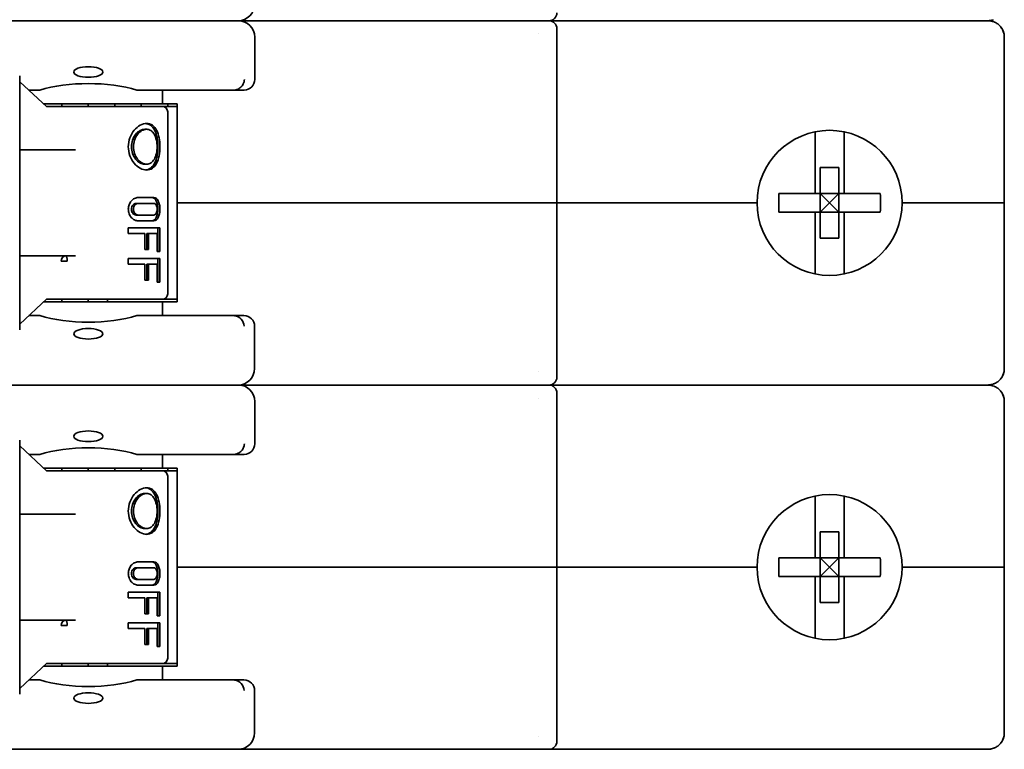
# Model space of a CAD drawing. Header units: millimetres. Extents: x 148 to 394, y 72 to 262.
# Tile 12 of 13: x 347 to 394, y 181 to 216. Entities that reach past the tile are written whole.
import ezdxf

# ---------------------------------------------------------------- set-up
doc = ezdxf.new("R2010")
doc.units = ezdxf.units.MM
doc.layers.add('Visible (ISO)', color=7, linetype='Continuous', lineweight=35)

msp = doc.modelspace()

# ---------------------------------------------------------------- linework, layer by layer
at = {"layer": 'Visible (ISO)'}
for p, q in [((357.28, 215.483), (342.882, 215.483)), ((372.07, 215.483), (357.28, 215.483)), ((357.28, 215.483), (372.07, 215.483)), ((372.07, 215.483), (372.179, 215.483)), ((372.07, 215.483), (372.07, 215.483)), ((372.179, 215.483), (372.07, 215.483)), ((392.829, 215.483), (372.179, 215.483)), ((372.179, 215.483), (392.829, 215.483)), ((392.829, 215.483), (393.236, 215.483)), ((393.236, 215.483), (392.829, 215.483)), ((372.56, 206.746), (372.56, 215.102)), ((358.068, 214.696), (358.068, 212.663)), ((371.696, 214.853), (371.696, 214.853)), ((394.023, 206.746), (394.023, 214.696)), ((346.79, 200.65), (346.79, 212.842)), ((348.089, 211.355), (346.79, 212.559)), ((347.226, 212.155), (347.759, 212.155)), ((352.403, 212.155), (357.058, 212.155)), ((353.637, 212.155), (353.637, 211.495)), ((357.56, 212.155), (357.058, 212.155)), ((347.937, 211.495), (353.637, 211.495)), ((348.573, 211.368), (348.074, 211.368)), ((349.135, 211.368), (348.573, 211.368)), ((348.811, 211.495), (348.811, 211.368)), ((349.135, 211.368), (353.637, 211.368)), ((350.081, 211.495), (350.081, 211.368)), ((351.351, 211.495), (351.351, 211.368)), ((352.621, 211.495), (352.621, 211.368)), ((353.637, 211.495), (354.348, 211.495)), ((353.696, 211.368), (353.637, 211.368)), ((354.24, 211.368), (353.696, 211.368)), ((353.891, 211.495), (353.891, 211.368)), ((354.348, 211.368), (354.24, 211.368)), ((354.348, 206.746), (354.348, 211.495)), ((353.891, 202.377), (353.891, 211.114)), ((352.788, 210.276), (352.881, 210.276)), ((384.943, 207.19), (384.943, 210.155)), ((386.34, 210.155), (386.34, 207.19)), ((346.857, 209.286), (349.464, 209.286)), ((346.825, 209.159), (346.825, 209.159)), ((352.788, 208.6), (352.881, 208.6)), ((385.197, 207.19), (385.197, 208.444)), ((385.197, 208.444), (386.086, 208.444)), ((386.086, 207.19), (386.086, 208.444)), ((352.472, 207), (353.23, 207)), ((384.943, 207.19), (383.209, 207.19)), ((385.197, 207.19), (384.943, 207.19)), ((385.197, 207.19), (386.086, 207.19)), ((385.197, 207.19), (385.641, 206.746)), ((385.197, 206.301), (385.197, 207.19)), ((385.641, 206.746), (386.086, 207.19)), ((386.34, 207.19), (386.086, 207.19)), ((386.086, 206.301), (386.086, 207.19)), ((388.073, 207.19), (386.34, 207.19)), ((352.378, 206.72), (352.472, 206.72)), ((353.23, 206.72), (352.472, 206.72)), ((371.366, 206.746), (354.348, 206.746)), ((354.348, 206.746), (354.348, 201.996)), ((371.366, 206.746), (354.348, 206.746)), ((372.56, 206.746), (371.366, 206.746)), ((371.366, 206.746), (372.56, 206.746)), ((382.161, 206.746), (372.56, 206.746)), ((372.56, 206.746), (372.56, 198.389)), ((382.161, 206.746), (372.56, 206.746)), ((385.641, 206.746), (385.197, 206.301)), ((386.086, 206.301), (385.641, 206.746)), ((392.829, 206.746), (389.121, 206.746)), ((392.829, 206.746), (389.121, 206.746)), ((394.023, 206.746), (392.829, 206.746)), ((392.829, 206.746), (394.023, 206.746)), ((394.023, 206.746), (394.023, 198.795)), ((352.472, 206.161), (352.378, 206.161)), ((353.23, 206.161), (352.472, 206.161)), ((384.943, 206.301), (383.209, 206.301)), ((385.197, 206.301), (384.943, 206.301)), ((384.943, 203.337), (384.943, 206.301)), ((385.197, 205.048), (385.197, 206.301)), ((385.197, 206.301), (386.086, 206.301)), ((386.086, 205.048), (386.086, 206.301)), ((386.34, 206.301), (386.086, 206.301)), ((386.34, 206.301), (386.34, 203.337)), ((388.073, 206.301), (386.34, 206.301)), ((352, 205.552), (352, 205.272)), ((352, 205.552), (353.516, 205.552)), ((353.23, 205.882), (352.472, 205.882)), ((353.418, 204.409), (353.418, 205.552)), ((353.516, 204.409), (353.516, 205.552)), ((352.785, 205.272), (352, 205.272)), ((352.785, 205.272), (352.785, 204.51)), ((352.881, 205.272), (352.881, 204.51)), ((352.881, 205.272), (352.974, 205.272)), ((353.381, 205.272), (352.974, 205.272)), ((352.974, 204.51), (352.974, 205.272)), ((353.381, 204.409), (353.381, 205.272)), ((385.197, 205.048), (386.086, 205.048)), ((349.464, 204.206), (346.857, 204.206)), ((346.857, 204.206), (346.857, 204.206)), ((352, 204.079), (352, 203.799)), ((352, 204.079), (353.516, 204.079)), ((352.974, 204.51), (352.785, 204.51)), ((353.516, 204.409), (353.381, 204.409)), ((353.418, 202.936), (353.418, 204.079)), ((353.516, 202.936), (353.516, 204.079)), ((348.786, 203.952), (349.068, 203.952)), ((352.785, 203.799), (352, 203.799)), ((352.785, 203.799), (352.785, 203.037)), ((352.881, 203.799), (352.881, 203.037)), ((352.881, 203.799), (352.974, 203.799)), ((353.381, 203.799), (352.974, 203.799)), ((352.974, 203.037), (352.974, 203.799)), ((353.381, 202.936), (353.381, 203.799)), ((352.881, 203.571), (352.974, 203.571)), ((352.974, 203.037), (352.785, 203.037)), ((353.516, 202.936), (353.381, 202.936)), ((346.79, 200.932), (348.089, 202.137)), ((353.637, 201.996), (347.937, 201.996)), ((348.074, 202.123), (348.573, 202.123)), ((348.573, 202.123), (349.135, 202.123)), ((348.811, 201.996), (348.811, 202.123)), ((353.637, 202.123), (349.135, 202.123)), ((350.081, 201.996), (350.081, 202.123)), ((351.01, 202.123), (351.005, 201.996)), ((353.637, 202.123), (353.696, 202.123)), ((354.348, 201.996), (353.637, 201.996)), ((353.637, 201.335), (353.637, 201.996)), ((353.696, 202.123), (354.24, 202.123)), ((354.24, 202.123), (354.348, 202.123)), ((347.225, 201.335), (347.758, 201.335)), ((352.404, 201.335), (357.046, 201.335)), ((357.549, 201.335), (357.046, 201.335)), ((358.057, 200.827), (358.057, 198.795)), ((371.696, 198.638), (371.696, 198.638)), ((357.28, 198.008), (342.882, 198.008)), ((372.07, 198.008), (357.28, 198.008)), ((357.28, 198.008), (372.07, 198.008)), ((372.07, 198.008), (372.179, 198.008)), ((372.07, 198.008), (372.07, 198.008)), ((372.179, 198.008), (372.07, 198.008)), ((392.829, 198.008), (372.179, 198.008)), ((372.179, 198.008), (392.829, 198.008)), ((392.829, 198.008), (393.236, 198.008)), ((393.236, 198.008), (392.829, 198.008)), ((372.56, 189.27), (372.56, 197.627)), ((358.068, 197.221), (358.068, 195.188)), ((371.696, 197.378), (371.696, 197.378)), ((394.023, 189.27), (394.023, 197.221)), ((346.79, 183.174), (346.79, 195.366)), ((348.089, 193.879), (346.79, 195.084)), ((347.226, 194.68), (347.759, 194.68)), ((352.403, 194.68), (357.058, 194.68)), ((353.637, 194.68), (353.637, 194.02)), ((357.56, 194.68), (357.058, 194.68)), ((347.937, 194.02), (353.637, 194.02)), ((348.573, 193.893), (348.074, 193.893)), ((349.135, 193.893), (348.573, 193.893)), ((348.811, 194.02), (348.811, 193.893)), ((349.135, 193.893), (353.637, 193.893)), ((350.081, 194.02), (350.081, 193.893)), ((351.351, 194.02), (351.351, 193.893)), ((352.621, 194.02), (352.621, 193.893)), ((353.637, 194.02), (354.348, 194.02)), ((353.696, 193.893), (353.637, 193.893)), ((354.24, 193.893), (353.696, 193.893)), ((353.891, 194.02), (353.891, 193.893)), ((354.348, 193.893), (354.24, 193.893)), ((354.348, 189.27), (354.348, 194.02)), ((353.891, 184.902), (353.891, 193.639)), ((352.788, 192.801), (352.881, 192.801)), ((384.943, 189.715), (384.943, 192.679)), ((386.34, 192.679), (386.34, 189.715)), ((346.857, 191.81), (346.857, 191.81)), ((346.857, 191.81), (349.464, 191.81)), ((346.825, 191.683), (346.825, 191.683)), ((352.788, 191.125), (352.881, 191.125)), ((385.197, 189.715), (385.197, 190.969)), ((385.197, 190.969), (386.086, 190.969)), ((386.086, 189.715), (386.086, 190.969)), ((352.472, 189.524), (353.23, 189.524)), ((384.943, 189.715), (383.209, 189.715)), ((385.197, 189.715), (384.943, 189.715)), ((385.197, 189.715), (386.086, 189.715)), ((385.197, 189.715), (385.641, 189.27)), ((385.197, 188.826), (385.197, 189.715)), ((385.641, 189.27), (386.086, 189.715)), ((386.34, 189.715), (386.086, 189.715)), ((386.086, 188.826), (386.086, 189.715)), ((388.073, 189.715), (386.34, 189.715)), ((352.378, 189.245), (352.472, 189.245)), ((353.23, 189.245), (352.472, 189.245)), ((371.366, 189.27), (354.348, 189.27)), ((354.348, 189.27), (354.348, 184.521)), ((371.366, 189.27), (354.348, 189.27)), ((372.56, 189.27), (371.366, 189.27)), ((371.366, 189.27), (372.56, 189.27)), ((382.161, 189.27), (372.56, 189.27)), ((372.56, 189.27), (372.56, 180.914)), ((382.161, 189.27), (372.56, 189.27)), ((385.641, 189.27), (385.197, 188.826)), ((386.086, 188.826), (385.641, 189.27)), ((392.829, 189.27), (389.121, 189.27)), ((392.829, 189.27), (389.121, 189.27)), ((394.023, 189.27), (392.829, 189.27)), ((392.829, 189.27), (394.023, 189.27)), ((394.023, 189.27), (394.023, 181.32)), ((352.472, 188.686), (352.378, 188.686)), ((353.23, 188.686), (352.472, 188.686)), ((384.943, 188.826), (383.209, 188.826)), ((385.197, 188.826), (384.943, 188.826)), ((384.943, 185.862), (384.943, 188.826)), ((385.197, 187.572), (385.197, 188.826)), ((385.197, 188.826), (386.086, 188.826)), ((386.086, 187.572), (386.086, 188.826)), ((386.34, 188.826), (386.086, 188.826)), ((386.34, 188.826), (386.34, 185.862)), ((388.073, 188.826), (386.34, 188.826)), ((352, 188.077), (352, 187.797)), ((352, 188.077), (353.516, 188.077)), ((353.23, 188.407), (352.472, 188.407)), ((353.418, 186.934), (353.418, 188.077)), ((353.516, 186.934), (353.516, 188.077)), ((352.785, 187.797), (352, 187.797)), ((352.785, 187.797), (352.785, 187.035)), ((352.881, 187.797), (352.881, 187.035)), ((352.881, 187.797), (352.974, 187.797)), ((353.381, 187.797), (352.974, 187.797)), ((352.974, 187.035), (352.974, 187.797)), ((353.381, 186.934), (353.381, 187.797)), ((385.197, 187.572), (386.086, 187.572)), ((349.464, 186.73), (346.857, 186.73)), ((346.857, 186.73), (346.857, 186.73)), ((352, 186.603), (352, 186.324)), ((352, 186.603), (353.516, 186.603)), ((352.974, 187.035), (352.785, 187.035)), ((353.516, 186.934), (353.381, 186.934)), ((353.418, 185.46), (353.418, 186.603)), ((353.516, 185.46), (353.516, 186.603)), ((348.786, 186.476), (349.068, 186.476)), ((352.785, 186.324), (352, 186.324)), ((352.785, 186.324), (352.785, 185.562)), ((352.881, 186.324), (352.881, 185.562)), ((352.881, 186.324), (352.974, 186.324)), ((353.381, 186.324), (352.974, 186.324)), ((352.974, 185.562), (352.974, 186.324)), ((353.381, 185.46), (353.381, 186.324)), ((352.881, 186.095), (352.974, 186.095)), ((352.974, 185.562), (352.785, 185.562)), ((353.516, 185.46), (353.381, 185.46)), ((346.79, 183.457), (348.089, 184.662)), ((353.637, 184.521), (347.937, 184.521)), ((348.074, 184.648), (348.573, 184.648)), ((348.573, 184.648), (349.135, 184.648)), ((348.811, 184.521), (348.811, 184.648)), ((353.637, 184.648), (349.135, 184.648)), ((350.081, 184.521), (350.081, 184.648)), ((351.01, 184.648), (351.005, 184.521)), ((353.637, 184.648), (353.696, 184.648)), ((354.348, 184.521), (353.637, 184.521)), ((353.637, 183.86), (353.637, 184.521)), ((353.696, 184.648), (354.24, 184.648)), ((354.24, 184.648), (354.348, 184.648)), ((347.225, 183.86), (347.758, 183.86)), ((352.404, 183.86), (357.046, 183.86)), ((357.549, 183.86), (357.046, 183.86)), ((358.057, 183.352), (358.057, 181.32)), ((371.696, 181.163), (371.696, 181.163)), ((342.893, 180.533), (357.269, 180.533)), ((372.07, 180.533), (357.269, 180.533)), ((372.07, 180.533), (357.269, 180.533)), ((372.179, 180.533), (372.07, 180.533)), ((392.829, 180.533), (372.179, 180.533)), ((392.829, 180.533), (393.236, 180.533)), ((393.236, 180.533), (393.236, 180.533))]:
    msp.add_line(p, q, dxfattribs=at)
for centre, radius, start, end in [((357.269, 216.271), 0.787, 270, 0), ((372.179, 215.864), 0.381, 270, 0), ((357.28, 214.696), 0.787, 0, 90), ((372.179, 215.102), 0.381, 0, 90), ((357.56, 212.663), 0.508, 270, 0), ((353.637, 211.114), 0.254, 0, 89.9999), ((385.641, 206.746), 3.48, 0, 180), ((385.641, 206.746), 3.48, 180, 0), ((353.637, 202.377), 0.254, 270.0001, 0), ((357.549, 200.827), 0.508, 0, 90), ((357.269, 198.795), 0.787, 270, 0), ((372.179, 198.389), 0.381, 270, 0), ((357.28, 197.221), 0.787, 0, 90), ((372.179, 197.627), 0.381, 0, 90), ((357.56, 195.188), 0.508, 270, 0), ((353.637, 193.639), 0.254, 0, 89.9999), ((385.641, 189.27), 3.48, 0, 180), ((385.641, 189.27), 3.48, 180, 0), ((353.637, 184.902), 0.254, 270.0001, 0), ((357.549, 183.352), 0.508, 0, 90), ((357.269, 181.32), 0.787, 270, 0), ((372.179, 180.914), 0.381, 270, 0)]:
    msp.add_arc(centre, radius, start, end, dxfattribs=at)
for centre, major_axis, ratio, start_param, end_param in [((393.236, 215.864), (0, -0.381), 0.5, 6.283145, 6.283193), ((393.236, 215.102), (0, 0.381), 0.5, 6.283104, 6.283138), ((350.081, 211.175), (-3.556, 0), 0.363755, 4.000947, 5.423831), ((356.293, 212.864), (-0.977, 0.628), 0.338956, 2.656224, 2.757236), ((387.475, 206.746), (0, 8.067), 0.529662, 1.515665, 1.625928), ((383.807, 206.746), (0, -8.067), 0.529662, 1.515665, 1.625928), ((349, 203.952), (0, 0.254), 0.841552, 0, 1.570796), ((349, 203.952), (0, 0.254), 0.265988, 4.712389, 6.283185), ((350.081, 202.315), (3.556, 0), 0.36397, 4.000521, 5.424257), ((356.294, 200.637), (0.965, 0.617), 0.34045, 0.387511, 0.489472), ((357.081, 200.828), (-0.199, 0.473), 0.915412, 4.343383, 5.795969), ((393.236, 198.389), (0, -0.381), 0.5, 6.283165, 6.283213), ((393.236, 197.627), (0, 0.381), 0.5, 6.283103, 6.283136), ((350.081, 193.7), (-3.556, 0), 0.363755, 4.000947, 5.423831), ((356.293, 195.389), (-0.977, 0.628), 0.338956, 2.656224, 2.757236), ((387.475, 189.27), (0, 8.067), 0.529662, 1.515665, 1.625928), ((383.807, 189.27), (0, -8.067), 0.529662, 1.515665, 1.625928), ((349, 186.476), (0, 0.254), 0.841552, 0, 1.570796), ((349, 186.476), (0, 0.254), 0.265988, 4.712389, 6.283185), ((350.081, 184.84), (3.556, 0), 0.36397, 4.000521, 5.424257), ((356.294, 183.162), (0.965, 0.617), 0.34045, 0.387511, 0.489472), ((357.081, 183.353), (-0.199, 0.473), 0.915412, 4.343383, 5.795969), ((393.236, 180.914), (0, -0.381), 0.5, 0.00001, 0.000053)]:
    msp.add_ellipse(centre, major_axis=major_axis, ratio=ratio, start_param=start_param, end_param=end_param, dxfattribs=at)
for centre, major_axis, ratio in [((350.081, 213.023), (0.699, 0), 0.363755), ((350.081, 200.466), (0.698, 0), 0.36397), ((350.081, 195.548), (0.699, 0), 0.363755), ((350.081, 182.991), (0.698, 0), 0.36397)]:
    msp.add_ellipse(centre, major_axis=major_axis, ratio=ratio, dxfattribs=at)
for points in [[(372.07, 215.483), (372.07, 215.483), (372.07, 215.483), (372.07, 215.483)], [(393.237, 215.483), (393.242, 215.483), (393.247, 215.483), (393.251, 215.483)], [(393.247, 215.483), (393.244, 215.483), (393.241, 215.483), (393.238, 215.483)], [(393.509, 215.532), (393.476, 215.52), (393.44, 215.51), (393.404, 215.502)], [(393.406, 215.465), (393.443, 215.456), (393.478, 215.446), (393.513, 215.433)], [(393.872, 215.159), (393.932, 215.077), (393.974, 214.986), (393.998, 214.891)], [(346.857, 204.206), (346.835, 204.206), (346.81, 204.2), (346.79, 204.191)], [(393.998, 198.601), (393.974, 198.506), (393.932, 198.414), (393.872, 198.332)], [(372.07, 198.008), (372.07, 198.008), (372.07, 198.008), (372.07, 198.008)], [(393.237, 198.008), (393.242, 198.008), (393.247, 198.008), (393.251, 198.008)], [(393.247, 198.008), (393.244, 198.008), (393.241, 198.008), (393.238, 198.008)], [(393.509, 198.057), (393.476, 198.045), (393.44, 198.034), (393.404, 198.026)], [(393.406, 197.989), (393.443, 197.981), (393.478, 197.971), (393.513, 197.958)], [(393.872, 197.684), (393.932, 197.602), (393.974, 197.51), (393.998, 197.416)], [(346.857, 186.73), (346.835, 186.73), (346.81, 186.725), (346.79, 186.715)], [(393.998, 181.125), (393.974, 181.031), (393.932, 180.938), (393.872, 180.857)], [(372.07, 180.533), (372.07, 180.533), (372.07, 180.533), (372.07, 180.533)], [(393.247, 180.533), (393.244, 180.533), (393.241, 180.533), (393.238, 180.533)], [(393.509, 180.582), (393.476, 180.57), (393.44, 180.559), (393.404, 180.551)]]:
    msp.add_open_spline(points, degree=3, dxfattribs=at)
for points, knots in [([(393.404, 215.502), (393.403, 215.501), (393.401, 215.501), (393.4, 215.501), (393.345, 215.489), (393.29, 215.483), (393.236, 215.483)], [0.8531138, 0.8531138, 0.8531138, 0.8531138, 0.8571429, 0.8571429, 0.8571429, 0.999979, 0.999979, 0.999979, 0.999979]), ([(393.236, 215.483), (393.29, 215.483), (393.345, 215.478), (393.4, 215.466), (393.402, 215.466), (393.404, 215.465), (393.406, 215.465)], [0.0000468, 0.0000468, 0.0000468, 0.0000468, 0.1428571, 0.1428571, 0.1428571, 0.1485432, 0.1485432, 0.1485432, 0.1485432]), ([(393.513, 215.433), (393.528, 215.427), (393.544, 215.421), (393.559, 215.414), (393.611, 215.39), (393.661, 215.361), (393.707, 215.326), (393.754, 215.291), (393.797, 215.251), (393.836, 215.205), (393.875, 215.16), (393.909, 215.109), (393.937, 215.055), (393.965, 215), (393.986, 214.941), (394.001, 214.881), (394.016, 214.82), (394.023, 214.758), (394.023, 214.696)], [0.2431396, 0.2431396, 0.2431396, 0.2431396, 0.2857143, 0.2857143, 0.2857143, 0.4285714, 0.4285714, 0.4285714, 0.5714286, 0.5714286, 0.5714286, 0.7142857, 0.7142857, 0.7142857, 0.8571429, 0.8571429, 0.8571429, 1, 1, 1, 1]), ([(357.119, 212.159), (357.173, 212.165), (357.226, 212.182), (357.333, 212.237), (357.385, 212.277), (357.472, 212.375), (357.507, 212.432), (357.548, 212.536), (357.559, 212.581), (357.566, 212.639), (357.567, 212.651), (357.568, 212.663)], [0.000001, 0.000001, 0.000001, 0.000001, 0.01737035, 0.01737035, 0.03712011, 0.03712011, 0.0569536, 0.0569536, 0.07078215, 0.07078215, 0.07446974, 0.07446974, 0.07446974, 0.07446974]), ([(352.881, 208.32), (352.785, 208.32), (352.677, 208.349), (352.468, 208.463), (352.367, 208.549), (352.202, 208.747), (352.127, 208.872), (352.026, 209.147), (352, 209.297), (352, 209.579), (352.026, 209.729), (352.127, 210.004), (352.202, 210.13), (352.367, 210.327), (352.468, 210.413), (352.677, 210.527), (352.785, 210.556), (352.881, 210.556)], [-0.5084245, -0.5084245, -0.5084245, -0.5084245, -0.4660615, -0.4660615, -0.4236986, -0.4236986, -0.3813241, -0.3813241, -0.3389497, -0.3389497, -0.2965752, -0.2965752, -0.2542008, -0.2542008, -0.2118378, -0.2118378, -0.1694748, -0.1694748, -0.1694748, -0.1694748]), ([(352.788, 208.6), (352.716, 208.6), (352.636, 208.621), (352.483, 208.707), (352.41, 208.771), (352.291, 208.92), (352.238, 209.014), (352.167, 209.22), (352.148, 209.332), (352.148, 209.544), (352.167, 209.656), (352.238, 209.863), (352.291, 209.957), (352.41, 210.105), (352.483, 210.169), (352.636, 210.255), (352.716, 210.276), (352.788, 210.276)], [-0.3803251, -0.3803251, -0.3803251, -0.3803251, -0.3486328, -0.3486328, -0.3169406, -0.3169406, -0.2852453, -0.2852453, -0.25355, -0.25355, -0.2218548, -0.2218548, -0.1901595, -0.1901595, -0.1584673, -0.1584673, -0.126775, -0.126775, -0.126775, -0.126775]), ([(352.881, 210.276), (352.81, 210.276), (352.73, 210.255), (352.577, 210.169), (352.504, 210.105), (352.386, 209.957), (352.333, 209.863), (352.262, 209.656), (352.244, 209.544), (352.244, 209.332), (352.262, 209.22), (352.333, 209.014), (352.386, 208.92), (352.504, 208.771), (352.577, 208.707), (352.73, 208.621), (352.81, 208.6), (352.881, 208.6)], [0.1267428, 0.1267428, 0.1267428, 0.1267428, 0.1584272, 0.1584272, 0.1901116, 0.1901116, 0.2217986, 0.2217986, 0.2534856, 0.2534856, 0.2851727, 0.2851727, 0.3168597, 0.3168597, 0.3485441, 0.3485441, 0.3802285, 0.3802285, 0.3802285, 0.3802285]), ([(352.834, 208.323), (352.914, 208.33), (352.992, 208.358), (353.142, 208.463), (353.21, 208.549), (353.312, 208.747), (353.353, 208.872), (353.406, 209.147), (353.418, 209.297), (353.418, 209.438), (353.418, 209.579), (353.406, 209.729), (353.353, 210.005), (353.312, 210.13), (353.21, 210.327), (353.142, 210.413), (352.992, 210.518), (352.914, 210.546), (352.834, 210.553)], [-0.162731, -0.162731, -0.162731, -0.162731, -0.1271723, -0.1271723, -0.0847904, -0.0847904, -0.0423952, -0.0423952, 0, 0, 0, 0.0423952, 0.0423952, 0.0847904, 0.0847904, 0.1271723, 0.1271723, 0.162731, 0.162731, 0.162731, 0.162731]), ([(352.881, 210.556), (352.977, 210.556), (353.072, 210.527), (353.236, 210.413), (353.305, 210.327), (353.408, 210.13), (353.449, 210.004), (353.503, 209.729), (353.516, 209.579), (353.516, 209.438), (353.516, 209.297), (353.503, 209.147), (353.449, 208.872), (353.408, 208.747), (353.305, 208.549), (353.236, 208.463), (353.072, 208.349), (352.977, 208.32), (352.881, 208.32)], [-0.1694748, -0.1694748, -0.1694748, -0.1694748, -0.1271119, -0.1271119, -0.0847489, -0.0847489, -0.0423745, -0.0423745, 0, 0, 0, 0.0423745, 0.0423745, 0.0847489, 0.0847489, 0.1271119, 0.1271119, 0.1694748, 0.1694748, 0.1694748, 0.1694748]), ([(352.881, 208.6), (352.953, 208.6), (353.026, 208.621), (353.153, 208.707), (353.207, 208.771), (353.291, 208.92), (353.325, 209.014), (353.37, 209.22), (353.381, 209.332), (353.381, 209.438), (353.381, 209.544), (353.37, 209.656), (353.325, 209.863), (353.291, 209.957), (353.207, 210.105), (353.153, 210.169), (353.026, 210.255), (352.953, 210.276), (352.881, 210.276)], [0.3802285, 0.3802285, 0.3802285, 0.3802285, 0.4119129, 0.4119129, 0.4435973, 0.4435973, 0.4752843, 0.4752843, 0.5069713, 0.5069713, 0.5069713, 0.5386583, 0.5386583, 0.5703453, 0.5703453, 0.6020297, 0.6020297, 0.6337141, 0.6337141, 0.6337141, 0.6337141]), ([(346.79, 209.301), (346.805, 209.294), (346.822, 209.289), (346.845, 209.286), (346.851, 209.286), (346.857, 209.286)], [0.07470529, 0.07470529, 0.07470529, 0.07470529, 0.08440423, 0.08440423, 0.08793289, 0.08793289, 0.08793289, 0.08793289]), ([(352.472, 205.882), (352.416, 205.882), (352.355, 205.896), (352.241, 205.954), (352.187, 205.997), (352.101, 206.097), (352.064, 206.159), (352.013, 206.296), (352, 206.371), (352, 206.511), (352.013, 206.586), (352.064, 206.723), (352.101, 206.785), (352.187, 206.884), (352.241, 206.928), (352.355, 206.985), (352.416, 207), (352.472, 207)], [-0.2548191, -0.2548191, -0.2548191, -0.2548191, -0.2333066, -0.2333066, -0.2117941, -0.2117941, -0.1907005, -0.1907005, -0.169607, -0.169607, -0.1485135, -0.1485135, -0.12742, -0.12742, -0.1059074, -0.1059074, -0.0843949, -0.0843949, -0.0843949, -0.0843949]), ([(353.135, 205.882), (353.176, 205.882), (353.216, 205.896), (353.288, 205.954), (353.319, 205.997), (353.367, 206.097), (353.386, 206.159), (353.412, 206.296), (353.418, 206.371), (353.418, 206.441), (353.418, 206.511), (353.412, 206.586), (353.386, 206.723), (353.367, 206.785), (353.319, 206.884), (353.288, 206.928), (353.216, 206.985), (353.176, 207), (353.135, 207)], [0.2541049, 0.2541049, 0.2541049, 0.2541049, 0.2756513, 0.2756513, 0.2971977, 0.2971977, 0.3182948, 0.3182948, 0.339392, 0.339392, 0.339392, 0.3604891, 0.3604891, 0.3815863, 0.3815863, 0.4031326, 0.4031326, 0.424679, 0.424679, 0.424679, 0.424679]), ([(353.23, 207), (353.27, 207), (353.311, 206.985), (353.384, 206.928), (353.416, 206.884), (353.463, 206.785), (353.483, 206.723), (353.51, 206.586), (353.516, 206.511), (353.516, 206.441), (353.516, 206.371), (353.51, 206.296), (353.483, 206.159), (353.463, 206.097), (353.416, 205.997), (353.384, 205.954), (353.311, 205.896), (353.27, 205.882), (353.23, 205.882)], [-0.0852121, -0.0852121, -0.0852121, -0.0852121, -0.0636996, -0.0636996, -0.042187, -0.042187, -0.0210935, -0.0210935, 0, 0, 0, 0.0210935, 0.0210935, 0.042187, 0.042187, 0.0636996, 0.0636996, 0.0852121, 0.0852121, 0.0852121, 0.0852121]), ([(352.378, 206.161), (352.35, 206.161), (352.32, 206.169), (352.263, 206.197), (352.237, 206.219), (352.196, 206.269), (352.178, 206.3), (352.154, 206.368), (352.148, 206.406), (352.148, 206.476), (352.154, 206.513), (352.178, 206.582), (352.196, 206.613), (352.237, 206.663), (352.263, 206.684), (352.32, 206.713), (352.35, 206.72), (352.378, 206.72)], [-0.12720273, -0.12720273, -0.12720273, -0.12720273, -0.11649434, -0.11649434, -0.10578595, -0.10578595, -0.09525785, -0.09525785, -0.08472974, -0.08472974, -0.07420164, -0.07420164, -0.06367354, -0.06367354, -0.05296515, -0.05296515, -0.04225676, -0.04225676, -0.04225676, -0.04225676]), ([(352.472, 206.72), (352.444, 206.72), (352.414, 206.713), (352.358, 206.684), (352.333, 206.663), (352.292, 206.613), (352.274, 206.582), (352.25, 206.513), (352.244, 206.476), (352.244, 206.406), (352.25, 206.368), (352.274, 206.3), (352.292, 206.269), (352.333, 206.219), (352.358, 206.197), (352.414, 206.169), (352.444, 206.161), (352.472, 206.161)], [0.04224626, 0.04224626, 0.04224626, 0.04224626, 0.05294229, 0.05294229, 0.06363833, 0.06363833, 0.07416615, 0.07416615, 0.08469397, 0.08469397, 0.09522178, 0.09522178, 0.1057496, 0.1057496, 0.11644564, 0.11644564, 0.12714167, 0.12714167, 0.12714167, 0.12714167]), ([(353.23, 206.161), (353.25, 206.161), (353.271, 206.169), (353.309, 206.197), (353.326, 206.219), (353.352, 206.269), (353.363, 206.3), (353.377, 206.368), (353.381, 206.406), (353.381, 206.441), (353.381, 206.476), (353.377, 206.513), (353.363, 206.582), (353.352, 206.613), (353.326, 206.663), (353.309, 206.684), (353.271, 206.713), (353.25, 206.72), (353.23, 206.72)], [0.12694023, 0.12694023, 0.12694023, 0.12694023, 0.13763626, 0.13763626, 0.14833229, 0.14833229, 0.15886011, 0.15886011, 0.16938793, 0.16938793, 0.16938793, 0.17991575, 0.17991575, 0.19044357, 0.19044357, 0.2011396, 0.2011396, 0.21183564, 0.21183564, 0.21183564, 0.21183564]), ([(394.023, 198.795), (394.023, 198.733), (394.016, 198.672), (394.001, 198.611), (393.987, 198.551), (393.965, 198.492), (393.937, 198.437), (393.909, 198.383), (393.875, 198.332), (393.836, 198.287), (393.798, 198.241), (393.754, 198.2), (393.708, 198.165), (393.661, 198.13), (393.611, 198.101), (393.56, 198.078), (393.543, 198.07), (393.526, 198.064), (393.509, 198.057)], [0, 0, 0, 0, 0.1428571, 0.1428571, 0.1428571, 0.2857143, 0.2857143, 0.2857143, 0.4285714, 0.4285714, 0.4285714, 0.5714286, 0.5714286, 0.5714286, 0.7142857, 0.7142857, 0.7142857, 0.7598635, 0.7598635, 0.7598635, 0.7598635]), ([(393.404, 198.026), (393.403, 198.026), (393.401, 198.026), (393.4, 198.025), (393.345, 198.014), (393.29, 198.008), (393.236, 198.008)], [0.8531138, 0.8531138, 0.8531138, 0.8531138, 0.8571429, 0.8571429, 0.8571429, 0.999979, 0.999979, 0.999979, 0.999979]), ([(393.236, 198.008), (393.29, 198.008), (393.345, 198.002), (393.4, 197.991), (393.402, 197.99), (393.404, 197.99), (393.406, 197.989)], [0.0000468, 0.0000468, 0.0000468, 0.0000468, 0.1428571, 0.1428571, 0.1428571, 0.1485432, 0.1485432, 0.1485432, 0.1485432]), ([(393.513, 197.958), (393.528, 197.952), (393.544, 197.945), (393.559, 197.938), (393.611, 197.915), (393.661, 197.886), (393.707, 197.851), (393.754, 197.816), (393.797, 197.776), (393.836, 197.73), (393.875, 197.684), (393.909, 197.634), (393.937, 197.579), (393.965, 197.525), (393.986, 197.466), (394.001, 197.406), (394.016, 197.345), (394.023, 197.283), (394.023, 197.221)], [0.2431396, 0.2431396, 0.2431396, 0.2431396, 0.2857143, 0.2857143, 0.2857143, 0.4285714, 0.4285714, 0.4285714, 0.5714286, 0.5714286, 0.5714286, 0.7142857, 0.7142857, 0.7142857, 0.8571429, 0.8571429, 0.8571429, 1, 1, 1, 1]), ([(357.119, 194.683), (357.173, 194.69), (357.226, 194.707), (357.333, 194.762), (357.385, 194.802), (357.472, 194.9), (357.507, 194.957), (357.548, 195.061), (357.559, 195.106), (357.566, 195.163), (357.567, 195.176), (357.568, 195.188)], [0.000001, 0.000001, 0.000001, 0.000001, 0.01737035, 0.01737035, 0.03712011, 0.03712011, 0.0569536, 0.0569536, 0.07078215, 0.07078215, 0.07446974, 0.07446974, 0.07446974, 0.07446974]), ([(352.881, 190.845), (352.785, 190.845), (352.677, 190.874), (352.468, 190.988), (352.367, 191.074), (352.202, 191.271), (352.127, 191.397), (352.026, 191.672), (352, 191.822), (352, 192.104), (352.026, 192.254), (352.127, 192.529), (352.202, 192.654), (352.367, 192.852), (352.468, 192.938), (352.677, 193.052), (352.785, 193.08), (352.881, 193.08)], [-0.5084245, -0.5084245, -0.5084245, -0.5084245, -0.4660615, -0.4660615, -0.4236986, -0.4236986, -0.3813241, -0.3813241, -0.3389497, -0.3389497, -0.2965752, -0.2965752, -0.2542008, -0.2542008, -0.2118378, -0.2118378, -0.1694748, -0.1694748, -0.1694748, -0.1694748]), ([(352.788, 191.125), (352.716, 191.125), (352.636, 191.146), (352.483, 191.232), (352.41, 191.296), (352.291, 191.444), (352.238, 191.538), (352.167, 191.745), (352.148, 191.857), (352.148, 192.069), (352.167, 192.181), (352.238, 192.387), (352.291, 192.481), (352.41, 192.63), (352.483, 192.694), (352.636, 192.78), (352.716, 192.801), (352.788, 192.801)], [-0.3803251, -0.3803251, -0.3803251, -0.3803251, -0.3486328, -0.3486328, -0.3169406, -0.3169406, -0.2852453, -0.2852453, -0.25355, -0.25355, -0.2218548, -0.2218548, -0.1901595, -0.1901595, -0.1584673, -0.1584673, -0.126775, -0.126775, -0.126775, -0.126775]), ([(352.881, 192.801), (352.81, 192.801), (352.73, 192.78), (352.577, 192.694), (352.504, 192.63), (352.386, 192.481), (352.333, 192.387), (352.262, 192.181), (352.244, 192.069), (352.244, 191.857), (352.262, 191.745), (352.333, 191.538), (352.386, 191.444), (352.504, 191.296), (352.577, 191.232), (352.73, 191.146), (352.81, 191.125), (352.881, 191.125)], [0.1267428, 0.1267428, 0.1267428, 0.1267428, 0.1584272, 0.1584272, 0.1901116, 0.1901116, 0.2217986, 0.2217986, 0.2534856, 0.2534856, 0.2851727, 0.2851727, 0.3168597, 0.3168597, 0.3485441, 0.3485441, 0.3802285, 0.3802285, 0.3802285, 0.3802285]), ([(352.834, 190.848), (352.914, 190.855), (352.992, 190.883), (353.142, 190.988), (353.21, 191.074), (353.312, 191.271), (353.353, 191.396), (353.406, 191.671), (353.418, 191.822), (353.418, 191.963), (353.418, 192.104), (353.406, 192.254), (353.353, 192.529), (353.312, 192.654), (353.21, 192.852), (353.142, 192.938), (352.992, 193.043), (352.914, 193.071), (352.834, 193.078)], [-0.162731, -0.162731, -0.162731, -0.162731, -0.1271723, -0.1271723, -0.0847904, -0.0847904, -0.0423952, -0.0423952, 0, 0, 0, 0.0423952, 0.0423952, 0.0847904, 0.0847904, 0.1271723, 0.1271723, 0.162731, 0.162731, 0.162731, 0.162731]), ([(352.881, 193.08), (352.977, 193.08), (353.072, 193.052), (353.236, 192.938), (353.305, 192.852), (353.408, 192.654), (353.449, 192.529), (353.503, 192.254), (353.516, 192.104), (353.516, 191.963), (353.516, 191.822), (353.503, 191.672), (353.449, 191.397), (353.408, 191.271), (353.305, 191.074), (353.236, 190.988), (353.072, 190.874), (352.977, 190.845), (352.881, 190.845)], [-0.1694748, -0.1694748, -0.1694748, -0.1694748, -0.1271119, -0.1271119, -0.0847489, -0.0847489, -0.0423745, -0.0423745, 0, 0, 0, 0.0423745, 0.0423745, 0.0847489, 0.0847489, 0.1271119, 0.1271119, 0.1694748, 0.1694748, 0.1694748, 0.1694748]), ([(352.881, 191.125), (352.953, 191.125), (353.026, 191.146), (353.153, 191.232), (353.207, 191.296), (353.291, 191.444), (353.325, 191.538), (353.37, 191.745), (353.381, 191.857), (353.381, 191.963), (353.381, 192.069), (353.37, 192.181), (353.325, 192.387), (353.291, 192.481), (353.207, 192.63), (353.153, 192.694), (353.026, 192.78), (352.953, 192.801), (352.881, 192.801)], [0.3802285, 0.3802285, 0.3802285, 0.3802285, 0.4119129, 0.4119129, 0.4435973, 0.4435973, 0.4752843, 0.4752843, 0.5069713, 0.5069713, 0.5069713, 0.5386583, 0.5386583, 0.5703453, 0.5703453, 0.6020297, 0.6020297, 0.6337141, 0.6337141, 0.6337141, 0.6337141]), ([(346.79, 191.826), (346.805, 191.819), (346.822, 191.814), (346.845, 191.811), (346.851, 191.81), (346.857, 191.81)], [0.07470529, 0.07470529, 0.07470529, 0.07470529, 0.08440423, 0.08440423, 0.08793289, 0.08793289, 0.08793289, 0.08793289]), ([(352.472, 188.407), (352.416, 188.407), (352.355, 188.421), (352.241, 188.479), (352.187, 188.522), (352.101, 188.621), (352.064, 188.684), (352.013, 188.821), (352, 188.895), (352, 189.036), (352.013, 189.111), (352.064, 189.248), (352.101, 189.31), (352.187, 189.409), (352.241, 189.453), (352.355, 189.51), (352.416, 189.524), (352.472, 189.524)], [-0.2548191, -0.2548191, -0.2548191, -0.2548191, -0.2333066, -0.2333066, -0.2117941, -0.2117941, -0.1907005, -0.1907005, -0.169607, -0.169607, -0.1485135, -0.1485135, -0.12742, -0.12742, -0.1059074, -0.1059074, -0.0843949, -0.0843949, -0.0843949, -0.0843949]), ([(353.135, 188.407), (353.176, 188.407), (353.216, 188.421), (353.288, 188.479), (353.319, 188.522), (353.367, 188.621), (353.386, 188.684), (353.412, 188.821), (353.418, 188.895), (353.418, 188.966), (353.418, 189.036), (353.412, 189.111), (353.386, 189.248), (353.367, 189.31), (353.319, 189.409), (353.288, 189.452), (353.216, 189.51), (353.176, 189.524), (353.135, 189.524)], [0.2541049, 0.2541049, 0.2541049, 0.2541049, 0.2756513, 0.2756513, 0.2971977, 0.2971977, 0.3182948, 0.3182948, 0.339392, 0.339392, 0.339392, 0.3604891, 0.3604891, 0.3815863, 0.3815863, 0.4031326, 0.4031326, 0.424679, 0.424679, 0.424679, 0.424679]), ([(353.23, 189.524), (353.27, 189.524), (353.311, 189.51), (353.384, 189.453), (353.416, 189.409), (353.463, 189.31), (353.483, 189.248), (353.51, 189.111), (353.516, 189.036), (353.516, 188.966), (353.516, 188.895), (353.51, 188.821), (353.483, 188.684), (353.463, 188.621), (353.416, 188.522), (353.384, 188.479), (353.311, 188.421), (353.27, 188.407), (353.23, 188.407)], [-0.0852121, -0.0852121, -0.0852121, -0.0852121, -0.0636996, -0.0636996, -0.042187, -0.042187, -0.0210935, -0.0210935, 0, 0, 0, 0.0210935, 0.0210935, 0.042187, 0.042187, 0.0636996, 0.0636996, 0.0852121, 0.0852121, 0.0852121, 0.0852121]), ([(352.378, 188.686), (352.35, 188.686), (352.32, 188.693), (352.263, 188.722), (352.237, 188.744), (352.196, 188.793), (352.178, 188.825), (352.154, 188.893), (352.148, 188.931), (352.148, 189.001), (352.154, 189.038), (352.178, 189.107), (352.196, 189.138), (352.237, 189.188), (352.263, 189.209), (352.32, 189.238), (352.35, 189.245), (352.378, 189.245)], [-0.12720273, -0.12720273, -0.12720273, -0.12720273, -0.11649434, -0.11649434, -0.10578595, -0.10578595, -0.09525785, -0.09525785, -0.08472974, -0.08472974, -0.07420164, -0.07420164, -0.06367354, -0.06367354, -0.05296515, -0.05296515, -0.04225676, -0.04225676, -0.04225676, -0.04225676]), ([(352.472, 189.245), (352.444, 189.245), (352.414, 189.238), (352.358, 189.209), (352.333, 189.188), (352.292, 189.138), (352.274, 189.107), (352.25, 189.038), (352.244, 189.001), (352.244, 188.931), (352.25, 188.893), (352.274, 188.825), (352.292, 188.793), (352.333, 188.744), (352.358, 188.722), (352.414, 188.693), (352.444, 188.686), (352.472, 188.686)], [0.04224626, 0.04224626, 0.04224626, 0.04224626, 0.05294229, 0.05294229, 0.06363833, 0.06363833, 0.07416615, 0.07416615, 0.08469397, 0.08469397, 0.09522178, 0.09522178, 0.1057496, 0.1057496, 0.11644564, 0.11644564, 0.12714167, 0.12714167, 0.12714167, 0.12714167]), ([(353.23, 188.686), (353.25, 188.686), (353.271, 188.693), (353.309, 188.722), (353.326, 188.744), (353.352, 188.793), (353.363, 188.825), (353.377, 188.893), (353.381, 188.931), (353.381, 188.966), (353.381, 189.001), (353.377, 189.038), (353.363, 189.107), (353.352, 189.138), (353.326, 189.188), (353.309, 189.209), (353.271, 189.238), (353.25, 189.245), (353.23, 189.245)], [0.12694023, 0.12694023, 0.12694023, 0.12694023, 0.13763626, 0.13763626, 0.14833229, 0.14833229, 0.15886011, 0.15886011, 0.16938793, 0.16938793, 0.16938793, 0.17991575, 0.17991575, 0.19044357, 0.19044357, 0.2011396, 0.2011396, 0.21183564, 0.21183564, 0.21183564, 0.21183564]), ([(394.023, 181.32), (394.023, 181.258), (394.016, 181.196), (394.001, 181.136), (393.987, 181.076), (393.965, 181.017), (393.937, 180.962), (393.909, 180.907), (393.875, 180.857), (393.836, 180.811), (393.798, 180.766), (393.754, 180.725), (393.708, 180.69), (393.661, 180.655), (393.611, 180.626), (393.56, 180.603), (393.543, 180.595), (393.526, 180.588), (393.509, 180.582)], [0, 0, 0, 0, 0.1428571, 0.1428571, 0.1428571, 0.2857143, 0.2857143, 0.2857143, 0.4285714, 0.4285714, 0.4285714, 0.5714286, 0.5714286, 0.5714286, 0.7142857, 0.7142857, 0.7142857, 0.7598547, 0.7598547, 0.7598547, 0.7598547]), ([(393.404, 180.551), (393.403, 180.551), (393.401, 180.551), (393.4, 180.55), (393.345, 180.539), (393.29, 180.533), (393.236, 180.533)], [0.8531166, 0.8531166, 0.8531166, 0.8531166, 0.8571429, 0.8571429, 0.8571429, 0.9999843, 0.9999843, 0.9999843, 0.9999843])]:
    msp.add_open_spline(points, degree=3, knots=knots, dxfattribs=at)

doc.saveas('drawing.dxf')
